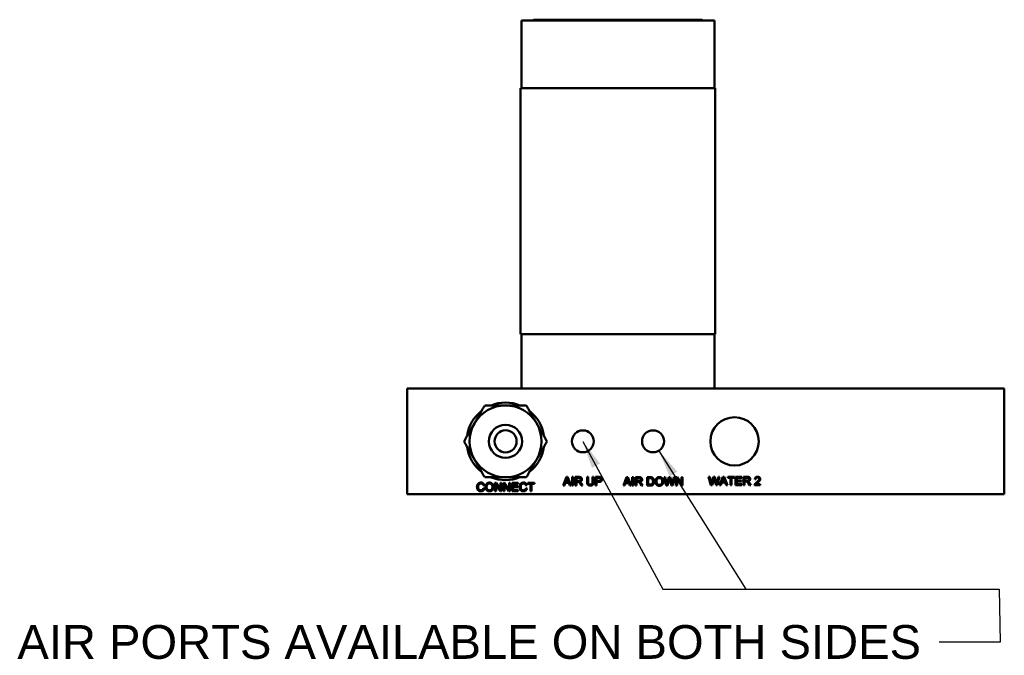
# Model space of a CAD drawing. Header units: millimetres. Extents: x 7 to 857, y -1 to 540.
# Tile 5 of 6: x 418 to 596, y 193 to 308. Entities that reach past the tile are written whole.
import ezdxf

# ---------------------------------------------------------------- set-up
doc = ezdxf.new("R2010")
doc.units = ezdxf.units.MM
doc.header["$LTSCALE"] = 2
doc.layers.add('Symbols(CL)', color=7, linetype='Continuous', lineweight=25)
doc.layers.add('Visible Edges(CL)', color=7, linetype='Continuous', lineweight=50)
doc.styles.add('ALIGNED-CL', font='arial.ttf')
doc.dimstyles.new('MM-2PLC-CL$7', dxfattribs={"dimscale": 2, "dimtxt": 3.04800009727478, "dimasz": 2.5, "dimexe": 3.175, "dimexo": 1.5875, "dimgap": 1.6002, "dimtad": 0, "dimtoh": 1, "dimrnd": 1e-08, "dimzin": 0, "dimdsep": 46, "dimtxsty": 'ALIGNED-CL', "dimcen": 0.09, "dimdle": 10, "dimclrd": 7, "dimclre": 7, "dimclrt": 250, "dimadec": 1, "dimazin": 0, "dimtfac": 1, "dimtofl": 0, "dimtmove": 0, "dimatfit": 3, "dimfxl": 0, "dimtolj": 1, "dimtzin": 0, "dimlwd": 25, "dimlwe": 25, "dimarcsym": 0})

msp = doc.modelspace()

# ---------------------------------------------------------------- linework, layer by layer
at = {"layer": 'Visible Edges(CL)'}
for p, q in [((508.9103075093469, 307.4763218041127), (543.835307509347, 307.4763218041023)), ((508.9103075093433, 295.2204650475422), (508.910307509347, 307.4763218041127)), ((511.132807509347, 307.6033218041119), (511.0058075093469, 307.476321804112)), ((511.132807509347, 307.6033218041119), (541.612807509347, 307.6033218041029)), ((541.612807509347, 307.6033218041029), (541.739807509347, 307.4763218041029)), ((543.8353075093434, 295.2204650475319), (543.835307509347, 307.4763218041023)), ((508.7833075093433, 295.2204650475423), (543.9623075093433, 295.2204650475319)), ((508.7833075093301, 250.7704650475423), (508.7833075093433, 295.2204650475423)), ((543.9623075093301, 250.7704650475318), (543.9623075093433, 295.2204650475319)), ((508.7833075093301, 250.7704650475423), (543.9623075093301, 250.7704650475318)), ((508.9103075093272, 240.9283218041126), (508.9103075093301, 250.7704650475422)), ((543.8353075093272, 240.9283218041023), (543.8353075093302, 250.7704650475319)), ((596.2228075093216, 240.9283218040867), (488.2728075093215, 240.9283218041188)), ((488.272807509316, 221.8783218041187), (488.2728075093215, 240.9283218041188)), ((596.2228075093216, 240.9283218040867), (596.222807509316, 221.8783218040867)), ((503.4868653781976, 224.7993217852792), (503.4868653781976, 224.8905696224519)), ((503.7317767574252, 224.7993217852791), (503.4868653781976, 224.7993217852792)), ((516.4744773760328, 223.4417125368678), (517.0599164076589, 224.9657125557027)), ((517.0819865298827, 224.5138558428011), (516.9135566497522, 224.0666454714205)), ((517.0599164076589, 224.9657125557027), (517.2782944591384, 224.9657125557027)), ((517.4316237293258, 224.0666454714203), (517.2713249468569, 224.4894625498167)), ((517.2782944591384, 224.9657125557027), (517.9009042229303, 223.4417125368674)), ((518.0960505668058, 224.9657125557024), (518.2981664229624, 224.9657125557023)), ((518.0960505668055, 223.4417125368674), (518.0960505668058, 224.9657125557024)), ((518.2981664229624, 224.9657125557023), (518.2981664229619, 223.4417125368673)), ((518.6559347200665, 223.4417125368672), (518.655934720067, 224.9657125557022)), ((518.655934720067, 224.9657125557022), (519.3319774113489, 224.965712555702)), ((519.3401085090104, 224.7972826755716), (518.8580505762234, 224.7972826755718)), ((518.8580505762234, 224.7972826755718), (518.8580505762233, 224.2931546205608)), ((518.8580505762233, 224.2931546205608), (519.2913219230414, 224.2931546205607)), ((520.785120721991, 224.0852308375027), (520.7851207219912, 224.9657125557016)), ((520.7851207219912, 224.9657125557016), (520.9872365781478, 224.9657125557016)), ((520.9872365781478, 224.9657125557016), (520.9872365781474, 224.0863924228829)), ((521.7817609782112, 224.9657125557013), (521.9838768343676, 224.9657125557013)), ((521.7817609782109, 224.0863924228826), (521.7817609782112, 224.9657125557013)), ((521.9838768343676, 224.9657125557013), (521.9838768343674, 224.0852308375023)), ((522.3195750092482, 224.9657125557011), (522.894559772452, 224.965712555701)), ((522.3195750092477, 223.4417125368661), (522.3195750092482, 224.9657125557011)), ((522.5216908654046, 224.7856668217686), (522.5216908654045, 224.2408832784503)), ((522.9119835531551, 224.7856668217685), (522.5216908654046, 224.7856668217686)), ((527.3542966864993, 223.3969895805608), (527.9397357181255, 224.9209895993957)), ((527.9618058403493, 224.4691328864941), (527.7933759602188, 224.0219225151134)), ((527.9397357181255, 224.9209895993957), (528.1581137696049, 224.9209895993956)), ((528.3114430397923, 224.0219225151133), (528.1511442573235, 224.4447395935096)), ((528.1581137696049, 224.9209895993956), (528.7807235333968, 223.3969895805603)), ((528.9758698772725, 224.9209895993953), (529.177985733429, 224.9209895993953)), ((528.975869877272, 223.3969895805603), (528.9758698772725, 224.9209895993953)), ((529.177985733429, 224.9209895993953), (529.1779857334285, 223.3969895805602)), ((529.5357540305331, 223.3969895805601), (529.5357540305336, 224.9209895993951)), ((529.5357540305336, 224.9209895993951), (530.2117967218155, 224.920989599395)), ((530.219927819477, 224.7525597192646), (529.73786988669, 224.7525597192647)), ((529.73786988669, 224.7525597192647), (529.7378698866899, 224.2484316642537)), ((531.6614552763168, 223.3969895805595), (531.6614552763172, 224.9209895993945)), ((531.6614552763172, 224.9209895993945), (532.186491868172, 224.9209895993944)), ((531.8635711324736, 224.740943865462), (531.8635711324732, 223.5770353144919)), ((532.1841686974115, 224.7409438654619), (531.8635711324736, 224.740943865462)), ((535.1218181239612, 223.3969895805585), (534.7175864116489, 224.9209895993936)), ((534.7175864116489, 224.9209895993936), (534.9243486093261, 224.9209895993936)), ((534.9243486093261, 224.9209895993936), (535.1566656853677, 223.9220261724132)), ((535.2902480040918, 223.8918249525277), (535.5794827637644, 224.9209895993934)), ((535.6515010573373, 224.5585749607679), (535.3297419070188, 223.3969895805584)), ((535.5794827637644, 224.9209895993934), (535.8234156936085, 224.9209895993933)), ((536.0638638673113, 223.3969895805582), (535.7455894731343, 224.5585749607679)), ((535.8234156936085, 224.9209895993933), (536.0417937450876, 224.149696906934)), ((536.2357785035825, 223.9417731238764), (536.4739035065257, 224.9209895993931)), ((536.6771809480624, 224.9209895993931), (536.261333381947, 223.3969895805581)), ((536.4739035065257, 224.9209895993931), (536.6771809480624, 224.9209895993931)), ((536.8641961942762, 224.920989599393), (537.0709583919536, 224.9209895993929)), ((536.8641961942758, 223.3969895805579), (536.8641961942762, 224.920989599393)), ((537.8585132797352, 223.3969895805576), (537.0570193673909, 224.5934225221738)), ((537.0570193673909, 224.5934225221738), (537.0570193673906, 223.3969895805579)), ((537.0709583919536, 224.9209895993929), (537.8724523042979, 223.7245566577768)), ((537.8724523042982, 224.9209895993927), (538.065275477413, 224.9209895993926)), ((537.8724523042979, 223.7245566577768), (537.8724523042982, 224.9209895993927)), ((538.065275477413, 224.9209895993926), (538.0652754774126, 223.3969895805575)), ((543.1745987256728, 223.479543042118), (542.7703670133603, 225.0035430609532)), ((542.7703670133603, 225.0035430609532), (542.9771292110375, 225.0035430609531)), ((542.9771292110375, 225.0035430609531), (543.2094462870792, 224.0045796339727)), ((543.3430286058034, 223.9743784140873), (543.6322633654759, 225.0035430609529)), ((543.7042816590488, 224.6411284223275), (543.3825225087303, 223.4795430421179)), ((543.6322633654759, 225.0035430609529), (543.8761962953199, 225.0035430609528)), ((544.1166444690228, 223.4795430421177), (543.7983700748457, 224.6411284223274)), ((543.8761962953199, 225.0035430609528), (544.094574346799, 224.2322503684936)), ((544.288559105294, 224.024326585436), (544.5266841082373, 225.0035430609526)), ((544.729961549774, 225.0035430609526), (544.3141139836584, 223.4795430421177)), ((544.5266841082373, 225.0035430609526), (544.729961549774, 225.0035430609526)), ((544.7520316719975, 223.4795430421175), (545.3374707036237, 225.0035430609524)), ((545.3595408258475, 224.5516863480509), (545.1911109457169, 224.1044759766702)), ((545.3374707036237, 225.0035430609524), (545.555848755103, 225.0035430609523)), ((545.7091780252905, 224.10447597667), (545.5488792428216, 224.5272930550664)), ((545.555848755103, 225.0035430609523), (546.178458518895, 223.4795430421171)), ((546.2249219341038, 225.0035430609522), (547.4329707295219, 225.0035430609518)), ((546.2249219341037, 224.8234973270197), (546.2249219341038, 225.0035430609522)), ((546.7267268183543, 224.8234973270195), (546.2249219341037, 224.8234973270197)), ((546.7267268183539, 223.4795430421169), (546.7267268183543, 224.8234973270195)), ((547.4329707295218, 224.8234973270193), (546.9288426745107, 224.8234973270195)), ((546.9288426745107, 224.8234973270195), (546.9288426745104, 223.4795430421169)), ((547.4329707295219, 225.0035430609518), (547.4329707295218, 224.8234973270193)), ((547.6443792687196, 223.4795430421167), (547.64437926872, 225.0035430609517)), ((547.64437926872, 225.0035430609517), (548.7478853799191, 225.0035430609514)), ((548.7478853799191, 224.8234973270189), (547.8464951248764, 224.8234973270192)), ((547.8464951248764, 224.8234973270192), (547.8464951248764, 224.3577015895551)), ((547.8464951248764, 224.3577015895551), (548.6909676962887, 224.3577015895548)), ((548.6909676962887, 224.3577015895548), (548.6909676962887, 224.1776558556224)), ((548.7478853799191, 225.0035430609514), (548.7478853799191, 224.8234973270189)), ((549.0638366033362, 225.0035430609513), (549.7398792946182, 225.0035430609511)), ((549.0638366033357, 223.4795430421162), (549.0638366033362, 225.0035430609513)), ((549.2659524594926, 224.8351131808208), (549.2659524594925, 224.3309851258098)), ((549.7480103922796, 224.8351131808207), (549.2659524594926, 224.8351131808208)), ((549.2659524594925, 224.3309851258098), (549.6992238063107, 224.3309851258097)), ((551.3173122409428, 224.5493631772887), (551.124489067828, 224.5691101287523)), ((502.21550991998, 223.5079901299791), (502.0168788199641, 223.4603651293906)), ((502.038948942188, 222.936490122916), (502.2410647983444, 222.8853803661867)), ((504.1449032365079, 222.4009992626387), (504.1449032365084, 223.9249992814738)), ((504.1449032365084, 223.9249992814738), (504.3516654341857, 223.9249992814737)), ((504.337726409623, 223.5974322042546), (504.3377264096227, 222.4009992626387)), ((505.1392203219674, 222.4009992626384), (504.337726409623, 223.5974322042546)), ((504.3516654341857, 223.9249992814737), (505.1531593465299, 222.7285663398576)), ((505.1531593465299, 222.7285663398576), (505.1531593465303, 223.9249992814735)), ((505.1531593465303, 223.9249992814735), (505.3459825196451, 223.9249992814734)), ((505.3459825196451, 223.9249992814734), (505.3459825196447, 222.4009992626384)), ((505.682842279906, 223.9249992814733), (505.8896044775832, 223.9249992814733)), ((505.6828422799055, 222.4009992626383), (505.682842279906, 223.9249992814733)), ((506.677159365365, 222.400999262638), (505.8756654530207, 223.5974322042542)), ((505.8756654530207, 223.5974322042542), (505.8756654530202, 222.4009992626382)), ((505.8896044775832, 223.9249992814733), (506.6910983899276, 222.7285663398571)), ((506.6910983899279, 223.924999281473), (506.8839215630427, 223.924999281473)), ((506.6910983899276, 222.7285663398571), (506.6910983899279, 223.924999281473)), ((506.8839215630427, 223.924999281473), (506.8839215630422, 222.4009992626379)), ((507.2265892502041, 222.4009992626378), (507.2265892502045, 223.9249992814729)), ((507.2265892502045, 223.9249992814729), (508.3300953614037, 223.9249992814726)), ((508.3300953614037, 223.7449535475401), (507.428705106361, 223.7449535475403)), ((507.428705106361, 223.7449535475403), (507.4287051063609, 223.2791578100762)), ((507.4287051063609, 223.2791578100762), (508.2731776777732, 223.279157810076)), ((507.4287051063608, 223.0991120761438), (507.4287051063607, 222.5810449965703)), ((508.2731776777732, 223.0991120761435), (507.4287051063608, 223.0991120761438)), ((507.4287051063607, 222.5810449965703), (508.3649429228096, 222.58104499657)), ((508.2731776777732, 223.279157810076), (508.2731776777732, 223.0991120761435)), ((508.3300953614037, 223.9249992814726), (508.3300953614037, 223.7449535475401)), ((508.3649429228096, 222.58104499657), (508.3649429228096, 222.4009992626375)), ((509.9063667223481, 223.5079901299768), (509.7077356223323, 223.4603651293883)), ((509.7298057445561, 222.9364901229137), (509.9319216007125, 222.8853803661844)), ((510.0666655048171, 223.7449535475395), (510.0666655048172, 223.9249992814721)), ((510.0666655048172, 223.9249992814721), (511.2747143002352, 223.9249992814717)), ((510.5684703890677, 223.7449535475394), (510.0666655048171, 223.7449535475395)), ((510.5684703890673, 222.4009992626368), (510.5684703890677, 223.7449535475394)), ((510.7705862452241, 223.7449535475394), (510.7705862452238, 222.4009992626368)), ((511.2747143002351, 223.7449535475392), (510.7705862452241, 223.7449535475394)), ((511.2747143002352, 223.9249992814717), (511.2747143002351, 223.7449535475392)), ((516.6882090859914, 223.4417125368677), (516.4744773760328, 223.4417125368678)), ((516.8554773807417, 223.902861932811), (516.6882090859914, 223.4417125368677)), ((517.494349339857, 223.9028619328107), (516.8554773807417, 223.902861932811)), ((516.9135566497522, 224.0666454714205), (517.4316237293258, 224.0666454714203)), ((517.6709103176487, 223.4417125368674), (517.494349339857, 223.9028619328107)), ((517.9009042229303, 223.4417125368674), (517.6709103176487, 223.4417125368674)), ((518.2981664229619, 223.4417125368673), (518.0960505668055, 223.4417125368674)), ((518.858050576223, 223.4417125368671), (518.6559347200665, 223.4417125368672)), ((518.8580505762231, 224.1189168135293), (518.858050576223, 223.4417125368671)), ((519.0915292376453, 224.1189168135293), (518.8580505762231, 224.1189168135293)), ((519.7455018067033, 223.4417125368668), (519.5433859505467, 223.7588253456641)), ((519.7338859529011, 223.8563985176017), (519.9975658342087, 223.4417125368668)), ((519.9975658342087, 223.4417125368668), (519.7455018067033, 223.4417125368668)), ((522.5216908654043, 223.441712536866), (522.3195750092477, 223.4417125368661)), ((522.5216908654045, 224.2408832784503), (522.9154683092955, 224.2408832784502)), ((522.9131451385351, 224.0608375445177), (522.5216908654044, 224.0608375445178)), ((522.5216908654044, 224.0608375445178), (522.5216908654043, 223.441712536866)), ((527.568028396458, 223.3969895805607), (527.3542966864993, 223.3969895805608)), ((527.7352966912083, 223.8581389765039), (527.568028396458, 223.3969895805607)), ((528.3741686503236, 223.8581389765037), (527.7352966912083, 223.8581389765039)), ((527.7933759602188, 224.0219225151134), (528.3114430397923, 224.0219225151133)), ((528.5507296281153, 223.3969895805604), (528.3741686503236, 223.8581389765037)), ((528.7807235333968, 223.3969895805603), (528.5507296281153, 223.3969895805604)), ((529.1779857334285, 223.3969895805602), (528.975869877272, 223.3969895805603)), ((529.7378698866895, 223.39698958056), (529.5357540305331, 223.3969895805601)), ((529.7378698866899, 224.2484316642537), (530.171141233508, 224.2484316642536)), ((529.7378698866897, 224.0741938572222), (529.7378698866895, 223.39698958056)), ((529.9713485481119, 224.0741938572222), (529.7378698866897, 224.0741938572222)), ((530.6253211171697, 223.3969895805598), (530.4232052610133, 223.7141023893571)), ((530.6137052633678, 223.8116755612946), (530.8773851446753, 223.3969895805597)), ((530.8773851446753, 223.3969895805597), (530.6253211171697, 223.3969895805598)), ((532.2120467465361, 223.3969895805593), (531.6614552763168, 223.3969895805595)), ((531.8635711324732, 223.5770353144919), (532.188815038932, 223.5770353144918)), ((535.3297419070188, 223.3969895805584), (535.1218181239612, 223.3969895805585)), ((536.261333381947, 223.3969895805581), (536.0638638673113, 223.3969895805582)), ((537.0570193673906, 223.3969895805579), (536.8641961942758, 223.3969895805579)), ((538.0652754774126, 223.3969895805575), (537.8585132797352, 223.3969895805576)), ((543.3825225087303, 223.4795430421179), (543.1745987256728, 223.479543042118)), ((544.3141139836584, 223.4795430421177), (544.1166444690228, 223.4795430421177)), ((544.9657633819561, 223.4795430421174), (544.7520316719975, 223.4795430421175)), ((545.1330316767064, 223.9406924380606), (544.9657633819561, 223.4795430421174)), ((545.7719036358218, 223.9406924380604), (545.1330316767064, 223.9406924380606)), ((545.1911109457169, 224.1044759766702), (545.7091780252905, 224.10447597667)), ((545.9484646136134, 223.4795430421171), (545.7719036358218, 223.9406924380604)), ((546.178458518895, 223.4795430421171), (545.9484646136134, 223.4795430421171)), ((546.9288426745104, 223.4795430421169), (546.7267268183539, 223.4795430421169)), ((548.782732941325, 223.4795430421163), (547.6443792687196, 223.4795430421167)), ((547.8464951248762, 224.1776558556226), (547.8464951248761, 223.6595887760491)), ((548.6909676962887, 224.1776558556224), (547.8464951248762, 224.1776558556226)), ((547.8464951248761, 223.6595887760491), (548.7827329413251, 223.6595887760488)), ((548.7827329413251, 223.6595887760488), (548.782732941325, 223.4795430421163)), ((549.2659524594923, 223.4795430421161), (549.0638366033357, 223.4795430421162)), ((549.4994311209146, 224.1567473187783), (549.2659524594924, 224.1567473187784)), ((549.2659524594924, 224.1567473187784), (549.2659524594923, 223.4795430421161)), ((550.1534036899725, 223.4795430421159), (549.951287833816, 223.7966558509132)), ((550.1417878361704, 223.8942290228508), (550.4054677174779, 223.4795430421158)), ((550.4054677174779, 223.4795430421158), (550.1534036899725, 223.4795430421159)), ((552.0967360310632, 223.4795430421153), (551.0896415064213, 223.4795430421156)), ((551.3498366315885, 223.6595887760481), (552.0967360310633, 223.6595887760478)), ((552.0967360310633, 223.6595887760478), (552.0967360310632, 223.4795430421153)), ((596.222807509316, 221.8783218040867), (488.272807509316, 221.8783218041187)), ((504.3377264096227, 222.4009992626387), (504.1449032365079, 222.4009992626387)), ((505.3459825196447, 222.4009992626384), (505.1392203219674, 222.4009992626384)), ((505.8756654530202, 222.4009992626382), (505.6828422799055, 222.4009992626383)), ((506.8839215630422, 222.4009992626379), (506.677159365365, 222.400999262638)), ((508.3649429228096, 222.4009992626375), (507.2265892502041, 222.4009992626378)), ((510.7705862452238, 222.4009992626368), (510.5684703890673, 222.4009992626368))]:
    msp.add_line(p, q, dxfattribs=at)
for centre, radius in [((547.4548075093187, 231.4033218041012), 4.365625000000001), ((506.0528075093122, 231.4033218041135), 3), ((506.0528075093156, 231.4033218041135), 2), ((520.0228075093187, 231.4033218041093), 1.9812), ((532.7228075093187, 231.4033218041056), 1.9812)]:
    msp.add_circle(centre, radius, dxfattribs=at)
for centre, radius, start, end in [((506.0528075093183, 231.4033218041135), 7.000000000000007, 128.213210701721, 171.7867892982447), ((506.0528075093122, 231.4033218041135), 6.499999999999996, 89.99999999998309, 149.9999999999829), ((506.0528075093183, 231.4033218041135), 7.000000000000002, 68.21321070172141, 111.7867892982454), ((506.0528075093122, 231.4033218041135), 6.500000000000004, 29.99999999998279, 89.99999999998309), ((506.0528075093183, 231.4033218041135), 6.999999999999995, 8.213210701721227, 51.786789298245), ((506.0528075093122, 231.4033218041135), 6.499999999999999, 149.9999999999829, 209.9999999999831), ((506.0528075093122, 231.4033218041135), 6.499999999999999, 329.9999999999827, 29.99999999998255), ((506.0528075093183, 231.4033218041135), 6.999999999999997, 188.2132107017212, 231.786789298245), ((506.0528075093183, 231.4033218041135), 7.000000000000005, 308.213210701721, 351.7867892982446), ((506.0528075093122, 231.4033218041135), 6.499999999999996, 209.9999999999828, 269.9999999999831), ((506.0528075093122, 231.4033218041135), 6.500000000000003, 269.9999999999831, 329.9999999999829), ((506.0528075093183, 231.4033218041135), 7, 248.2132107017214, 291.7867892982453)]:
    msp.add_arc(centre, radius, start, end, dxfattribs=at)
for points, weights in [([(502.3000307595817, 237.9033218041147), (501.2944772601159, 236.1616520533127), (500.4236423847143, 234.6533218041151)], [1.000070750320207, 1.037991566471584, 1]), ([(506.0528075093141, 237.9033218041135), (504.3111377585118, 237.903321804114), (502.3000307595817, 237.9033218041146)], [1, 1.03799156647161, 1.000070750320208]), ([(509.8055842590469, 237.9033218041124), (507.7944772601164, 237.903321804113), (506.0528075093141, 237.9033218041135)], [1.000070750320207, 1.037991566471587, 1]), ([(511.681972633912, 234.6533218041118), (510.8111377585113, 236.1616520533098), (509.8055842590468, 237.9033218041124)], [1, 1.037991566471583, 1.000070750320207]), ([(500.4236423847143, 234.6533218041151), (499.5528075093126, 233.1449915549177), (498.5472540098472, 231.4033218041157)], [1, 1.037991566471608, 1.000070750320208]), ([(513.5583610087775, 231.4033218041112), (512.5528075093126, 233.1449915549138), (511.681972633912, 234.6533218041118)], [1.000070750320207, 1.037991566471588, 1]), ([(498.5472540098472, 231.4033218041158), (499.5528075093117, 229.6616520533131), (500.4236423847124, 228.1533218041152)], [1.000070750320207, 1.037991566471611, 1]), ([(511.68197263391, 228.1533218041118), (512.5528075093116, 229.6616520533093), (513.5583610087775, 231.4033218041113)], [1, 1.037991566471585, 1.000070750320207]), ([(500.4236423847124, 228.1533218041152), (501.2944772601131, 226.6449915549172), (502.3000307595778, 224.9033218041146)], [1, 1.037991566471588, 1.000070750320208]), ([(509.8055842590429, 224.9033218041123), (510.8111377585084, 226.6449915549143), (511.68197263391, 228.1533218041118)], [1.000070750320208, 1.037991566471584, 1]), ([(502.3000307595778, 224.9033218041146), (504.3111377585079, 224.903321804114), (506.0528075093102, 224.9033218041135)], [1.000070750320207, 1.037991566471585, 1]), ([(506.0528075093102, 224.9033218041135), (507.7944772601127, 224.903321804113), (509.805584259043, 224.9033218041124)], [1, 1.037991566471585, 1.000070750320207])]:
    msp.add_rational_spline(points, weights, degree=2, dxfattribs=at)
for points in [[(517.1644590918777, 224.8054137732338), (517.1342578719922, 224.6590540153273), (517.0819865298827, 224.5138558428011)], [(517.2713249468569, 224.4894625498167), (517.199306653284, 224.6822857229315), (517.1644590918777, 224.8054137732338)], [(519.2913219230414, 224.2931546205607), (519.4295505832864, 224.2931546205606), (519.5852030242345, 224.3500723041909), (519.6665140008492, 224.4766851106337), (519.6665140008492, 224.5498649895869)], [(519.3319774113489, 224.965712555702), (519.5352548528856, 224.965712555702), (519.747824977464, 224.883239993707), (519.8744377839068, 224.6753162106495), (519.8744377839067, 224.5498649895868)], [(519.6665140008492, 224.5498649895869), (519.6665140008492, 224.6578924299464), (519.509699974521, 224.7972826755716), (519.3401085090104, 224.7972826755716)], [(519.8744377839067, 224.5498649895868), (519.8744377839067, 224.3872430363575), (519.6641908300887, 224.1653802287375), (519.4458127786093, 224.1351790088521)], [(522.894559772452, 224.965712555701), (523.0467274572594, 224.9657125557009), (523.1268768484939, 224.9506119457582)], [(523.1001603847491, 224.7717277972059), (523.0490506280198, 224.7856668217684), (522.9119835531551, 224.7856668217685)], [(523.4834835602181, 224.5243101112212), (523.4834835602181, 224.3303253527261), (523.2360658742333, 224.0608375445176), (522.9131451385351, 224.0608375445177)], [(522.9154683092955, 224.2408832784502), (523.111776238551, 224.2408832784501), (523.2755597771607, 224.3860814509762), (523.2755597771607, 224.5185021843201)], [(523.2755597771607, 224.5185021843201), (523.2755597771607, 224.6137521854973), (523.1791481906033, 224.7508192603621), (523.1001603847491, 224.7717277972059)], [(523.1268768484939, 224.9506119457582), (523.2395506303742, 224.9320265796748), (523.3905567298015, 224.8274838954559), (523.4834835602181, 224.6381454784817), (523.4834835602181, 224.5243101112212)], [(528.0442784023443, 224.7606908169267), (528.0140771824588, 224.6143310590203), (527.9618058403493, 224.4691328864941)], [(528.1511442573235, 224.4447395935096), (528.0791259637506, 224.6375627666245), (528.0442784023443, 224.7606908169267)], [(530.171141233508, 224.2484316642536), (530.309369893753, 224.2484316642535), (530.4650223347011, 224.3053493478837), (530.5463333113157, 224.4319621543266), (530.5463333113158, 224.5051420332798)], [(530.2117967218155, 224.920989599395), (530.4150741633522, 224.9209895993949), (530.6276442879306, 224.8385170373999), (530.7542570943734, 224.6305932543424), (530.7542570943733, 224.5051420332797)], [(530.5463333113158, 224.5051420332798), (530.5463333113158, 224.6131694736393), (530.3895192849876, 224.7525597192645), (530.219927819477, 224.7525597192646)], [(530.7542570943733, 224.5051420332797), (530.7542570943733, 224.3425200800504), (530.5440101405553, 224.1206572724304), (530.3256320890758, 224.090456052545)], [(532.4443638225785, 224.7095810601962), (532.3630528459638, 224.7409438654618), (532.1841686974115, 224.7409438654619)], [(532.186491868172, 224.9209895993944), (532.3642144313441, 224.9209895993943), (532.458302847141, 224.8989194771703)], [(532.7138516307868, 224.1706054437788), (532.713851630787, 224.409892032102), (532.5570376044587, 224.6666024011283), (532.4443638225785, 224.7095810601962)], [(532.458302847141, 224.8989194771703), (532.5895619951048, 224.8687182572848), (532.6813272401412, 224.7897304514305)], [(532.6813272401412, 224.7897304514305), (532.802132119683, 224.6886725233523), (532.9217754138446, 224.371559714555), (532.9217754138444, 224.1671206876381)], [(533.1389918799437, 224.139242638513), (533.1389918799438, 224.5190810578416), (533.5467083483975, 224.9477060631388), (533.8684674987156, 224.9477060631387)], [(533.8696290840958, 224.7746298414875), (533.6558973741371, 224.7746298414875), (533.3469156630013, 224.4807487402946), (533.3469156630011, 224.1369194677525)], [(533.8684674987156, 224.9477060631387), (534.0798760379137, 224.9477060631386), (534.4190589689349, 224.7455902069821), (534.5967815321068, 224.385498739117), (534.5967815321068, 224.1566664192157)], [(534.3888577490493, 224.1589895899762), (534.3888577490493, 224.3448432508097), (534.2634065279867, 224.6224621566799), (534.020635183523, 224.7746298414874), (533.8696290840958, 224.7746298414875)], [(535.6968028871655, 224.7374591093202), (535.6712480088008, 224.6329164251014), (535.6515010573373, 224.5585749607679)], [(535.7455894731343, 224.5585749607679), (535.7037723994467, 224.7037731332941), (535.6968028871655, 224.7374591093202)], [(543.749583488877, 224.8200125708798), (543.7240286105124, 224.7154698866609), (543.7042816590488, 224.6411284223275)], [(543.7983700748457, 224.6411284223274), (543.7565530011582, 224.7863265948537), (543.749583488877, 224.8200125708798)], [(545.4420133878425, 224.8432442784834), (545.4118121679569, 224.696884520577), (545.3595408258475, 224.5516863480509)], [(545.5488792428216, 224.5272930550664), (545.4768609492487, 224.7201162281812), (545.4420133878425, 224.8432442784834)], [(549.6992238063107, 224.3309851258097), (549.8374524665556, 224.3309851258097), (549.9931049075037, 224.3879028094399), (550.0744158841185, 224.5145156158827), (550.0744158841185, 224.5876954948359)], [(549.7398792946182, 225.0035430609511), (549.9431567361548, 225.003543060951), (550.1557268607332, 224.9210704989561), (550.2823396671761, 224.7131467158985), (550.282339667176, 224.5876954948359)], [(550.0744158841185, 224.5876954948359), (550.0744158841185, 224.6957229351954), (549.9176018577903, 224.8351131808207), (549.7480103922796, 224.8351131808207)], [(550.282339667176, 224.5876954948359), (550.282339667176, 224.4250735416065), (550.072092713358, 224.2032107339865), (549.8537146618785, 224.1730095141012)], [(551.124489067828, 224.5691101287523), (551.1442360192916, 224.7840034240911), (551.4021079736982, 225.0093509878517), (551.6193244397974, 225.0093509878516)], [(551.6146780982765, 224.8548601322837), (551.4799341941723, 224.8548601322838), (551.318473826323, 224.6922381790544), (551.3173122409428, 224.5493631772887)], [(551.479934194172, 224.0429119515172), (551.7273518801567, 224.247350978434), (551.9015896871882, 224.4843143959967), (551.9015896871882, 224.591180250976)], [(551.9015896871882, 224.591180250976), (551.9015896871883, 224.7026924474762), (551.7424524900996, 224.8548601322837), (551.6146780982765, 224.8548601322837)], [(551.6193244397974, 225.0093509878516), (551.838864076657, 225.0093509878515), (552.0944128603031, 224.7665796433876), (552.094412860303, 224.5865339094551)], [(552.094412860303, 224.5865339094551), (552.094412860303, 224.4947686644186), (552.0200713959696, 224.3182076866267), (551.845833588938, 224.1230613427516), (551.6448793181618, 223.9523082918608)], [(500.8936257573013, 223.1746151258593), (500.8936257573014, 223.4127401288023), (501.0759946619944, 223.7681852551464), (501.411692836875, 223.9517157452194), (501.6138086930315, 223.9517157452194)], [(501.6103239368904, 222.3754443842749), (501.364067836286, 222.3754443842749), (501.0550861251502, 222.5763986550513), (500.8936257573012, 222.9562370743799), (500.8936257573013, 223.1746151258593)], [(501.6091623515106, 223.7786395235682), (501.4337629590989, 223.7786395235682), (501.1967995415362, 223.6102096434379), (501.1015495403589, 223.3267828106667), (501.1015495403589, 223.1757767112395)], [(501.1015495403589, 223.1757767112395), (501.1015495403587, 222.9817919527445), (501.2153849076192, 222.691395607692), (501.4535099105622, 222.5485206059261), (501.5929001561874, 222.5485206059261)], [(501.5929001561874, 222.5485206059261), (501.762491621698, 222.5485206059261), (501.9971318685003, 222.7436669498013), (502.038948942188, 222.936490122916)], [(502.0168788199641, 223.4603651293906), (501.9634458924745, 223.6264718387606), (501.7624916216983, 223.7786395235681), (501.6091623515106, 223.7786395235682)], [(502.2410647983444, 222.8853803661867), (502.1771776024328, 222.6368010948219), (501.8484489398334, 222.3754443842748), (501.6103239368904, 222.3754443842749)], [(501.6138086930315, 223.9517157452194), (501.8426410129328, 223.9517157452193), (502.153945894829, 223.7182370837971), (502.21550991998, 223.5079901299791)], [(502.4292416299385, 223.1432523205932), (502.4292416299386, 223.5230907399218), (502.8369580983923, 223.951715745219), (503.1587172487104, 223.9517157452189)], [(503.1587172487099, 222.3754443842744), (502.9426623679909, 222.3754443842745), (502.6034794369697, 222.5833681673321), (502.4292416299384, 222.9422980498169), (502.4292416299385, 223.1432523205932)], [(503.1598788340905, 223.7786395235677), (502.9461471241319, 223.7786395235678), (502.6371654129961, 223.4847584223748), (502.637165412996, 223.1409291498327)], [(502.637165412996, 223.1409291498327), (502.6371654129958, 222.865633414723), (502.9333696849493, 222.5485206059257), (503.1575556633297, 222.5485206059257)], [(503.1575556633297, 222.5485206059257), (503.3852263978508, 222.5485206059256), (503.679107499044, 222.8679565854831), (503.6791074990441, 223.1629992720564)], [(503.1587172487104, 223.9517157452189), (503.3701257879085, 223.9517157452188), (503.7093087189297, 223.7495998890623), (503.8870312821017, 223.3895084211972), (503.8870312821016, 223.1606761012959)], [(503.8870312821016, 223.1606761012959), (503.8870312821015, 222.9295206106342), (503.7000160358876, 222.5636212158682), (503.3561867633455, 222.3754443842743), (503.1587172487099, 222.3754443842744)], [(503.6791074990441, 223.1629992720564), (503.6791074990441, 223.3488529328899), (503.5536562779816, 223.6264718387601), (503.3108849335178, 223.7786395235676), (503.1598788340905, 223.7786395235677)], [(508.5844825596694, 223.1746151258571), (508.5844825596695, 223.4127401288), (508.7668514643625, 223.7681852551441), (509.1025496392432, 223.9517157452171), (509.3046654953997, 223.9517157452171)], [(509.3011807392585, 222.3754443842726), (509.0549246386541, 222.3754443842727), (508.7459429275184, 222.576398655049), (508.5844825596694, 222.9562370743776), (508.5844825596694, 223.1746151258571)], [(509.3000191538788, 223.7786395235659), (509.1246197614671, 223.7786395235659), (508.8876563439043, 223.6102096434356), (508.792406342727, 223.3267828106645), (508.792406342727, 223.1757767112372)], [(508.792406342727, 223.1757767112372), (508.7924063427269, 222.9817919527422), (508.9062417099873, 222.6913956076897), (509.1443667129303, 222.5485206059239), (509.2837569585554, 222.5485206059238)], [(509.2837569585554, 222.5485206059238), (509.4533484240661, 222.5485206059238), (509.6879886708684, 222.7436669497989), (509.7298057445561, 222.9364901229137)], [(509.7077356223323, 223.4603651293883), (509.6543026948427, 223.6264718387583), (509.4533484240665, 223.7786395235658), (509.3000191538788, 223.7786395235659)], [(509.9319216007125, 222.8853803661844), (509.8680344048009, 222.6368010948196), (509.5393057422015, 222.3754443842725), (509.3011807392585, 222.3754443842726)], [(509.3046654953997, 223.9517157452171), (509.533497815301, 223.951715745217), (509.8448026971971, 223.7182370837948), (509.9063667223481, 223.5079901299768)], [(519.2042030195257, 224.111947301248), (519.1693554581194, 224.1189168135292), (519.0915292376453, 224.1189168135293)], [(519.5433859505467, 223.7588253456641), (519.4551054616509, 223.8958924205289), (519.3412700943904, 224.0410905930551), (519.2506664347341, 224.1003314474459), (519.2042030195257, 224.111947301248)], [(519.4458127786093, 224.1351790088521), (519.5248005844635, 224.0968466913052), (519.566617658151, 224.0596759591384)], [(519.566617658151, 224.0596759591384), (519.654898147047, 223.9783649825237), (519.7338859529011, 223.8563985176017)], [(521.3879835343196, 223.4161576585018), (521.174251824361, 223.4161576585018), (520.9012792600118, 223.5636790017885), (520.7851207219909, 223.8436210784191), (520.785120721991, 224.0852308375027)], [(520.9872365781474, 224.0863924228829), (520.9872365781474, 223.8889229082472), (521.0604164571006, 223.7007460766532), (521.2404621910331, 223.5985265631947), (521.3705597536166, 223.5985265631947)], [(521.3705597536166, 223.5985265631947), (521.5924225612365, 223.5985265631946), (521.7817609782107, 223.800642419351), (521.7817609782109, 224.0863924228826)], [(521.9838768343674, 224.0852308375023), (521.9838768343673, 223.8552369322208), (521.8804957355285, 223.5857491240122), (521.6086847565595, 223.4161576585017), (521.3879835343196, 223.4161576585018)], [(530.0840223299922, 224.0672243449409), (530.049174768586, 224.0741938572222), (529.9713485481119, 224.0741938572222)], [(530.4232052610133, 223.7141023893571), (530.3349247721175, 223.8511694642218), (530.2210894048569, 223.9963676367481), (530.1304857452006, 224.0556084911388), (530.0840223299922, 224.0672243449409)], [(530.3256320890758, 224.090456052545), (530.4046198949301, 224.0521237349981), (530.4464369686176, 224.0149530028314)], [(530.4464369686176, 224.0149530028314), (530.5347174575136, 223.9336420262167), (530.6137052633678, 223.8116755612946)], [(532.188815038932, 223.5770353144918), (532.3398211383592, 223.5770353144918), (532.5117357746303, 223.6327914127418), (532.5616839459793, 223.683901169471)], [(532.9217754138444, 224.1671206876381), (532.9217754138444, 223.9940444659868), (532.8404644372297, 223.7257182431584), (532.7138516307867, 223.5503188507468), (532.5628455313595, 223.4492609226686), (532.3502754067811, 223.3969895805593), (532.2120467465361, 223.3969895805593)], [(532.5616839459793, 223.683901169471), (532.6337022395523, 223.755919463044), (532.7138516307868, 223.9975292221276), (532.7138516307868, 224.1706054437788)], [(533.8684674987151, 223.3714347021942), (533.6524126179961, 223.3714347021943), (533.3132296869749, 223.5793584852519), (533.1389918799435, 223.9382883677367), (533.1389918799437, 224.139242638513)], [(533.3469156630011, 224.1369194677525), (533.346915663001, 223.8616237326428), (533.6431199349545, 223.5445109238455), (533.8673059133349, 223.5445109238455)], [(533.8673059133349, 223.5445109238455), (534.094976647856, 223.5445109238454), (534.3888577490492, 223.8639469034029), (534.3888577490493, 224.1589895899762)], [(534.5967815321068, 224.1566664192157), (534.5967815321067, 223.925510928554), (534.4097662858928, 223.559611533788), (534.0659370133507, 223.3714347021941), (533.8684674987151, 223.3714347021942)], [(535.1566656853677, 223.9220261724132), (535.1938364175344, 223.7652121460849), (535.2217144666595, 223.6095597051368)], [(535.2217144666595, 223.6095597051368), (535.27979373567, 223.854654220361), (535.2902480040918, 223.8918249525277)], [(536.0417937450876, 224.149696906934), (536.121943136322, 223.8627853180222), (536.1602754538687, 223.6095597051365)], [(536.1602754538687, 223.6095597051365), (536.1893150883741, 223.7547578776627), (536.2357785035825, 223.9417731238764)], [(543.2094462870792, 224.0045796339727), (543.246617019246, 223.8477656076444), (543.2744950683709, 223.6921131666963)], [(543.2744950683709, 223.6921131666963), (543.3325743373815, 223.9372076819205), (543.3430286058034, 223.9743784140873)], [(544.094574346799, 224.2322503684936), (544.1747237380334, 223.9453387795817), (544.2130560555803, 223.692113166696)], [(544.2130560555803, 223.692113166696), (544.2420956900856, 223.8373113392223), (544.288559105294, 224.024326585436)], [(549.612104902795, 224.149777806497), (549.5772573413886, 224.1567473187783), (549.4994311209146, 224.1567473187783)], [(549.951287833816, 223.7966558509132), (549.8630073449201, 223.933722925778), (549.7491719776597, 224.0789210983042), (549.6585683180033, 224.1381619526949), (549.612104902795, 224.149777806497)], [(549.8537146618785, 224.1730095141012), (549.9327024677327, 224.1346771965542), (549.9745195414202, 224.0975064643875)], [(549.9745195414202, 224.0975064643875), (550.0628000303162, 224.0161954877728), (550.1417878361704, 223.8942290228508)], [(551.0896415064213, 223.4795430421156), (551.0873183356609, 223.5469149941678), (551.1117116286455, 223.6096406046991)], [(551.1117116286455, 223.6096406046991), (551.1500439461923, 223.7130217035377), (551.319635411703, 223.9116528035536), (551.479934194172, 224.0429119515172)], [(551.6448793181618, 223.9523082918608), (551.4764494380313, 223.8117564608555), (551.3811994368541, 223.7106985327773), (551.3498366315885, 223.6595887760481)]]:
    msp.add_open_spline(points, degree=2, dxfattribs=at)

# ---------------------------------------------------------------- texts
at = {"layer": 'Symbols(CL)', "color": 250, "insert": (417.8054465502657, 195.1080249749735), "char_height": 6.100000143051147, "width": 163.4121322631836, "attachment_point": 4, "style": 'ALIGNED-CL'}
msp.add_mtext('{AIR PORTS AVAILABLE ON BOTH SIDES}', dxfattribs=at)

# ---------------------------------------------------------------- leaders
at = {"layer": 'Symbols(CL)', "color": 7, "linetype": 'Continuous', "lineweight": 25, "annotation_type": 0, "has_hookline": 1, "hookline_direction": 1, "text_width": 162.9315873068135}
msp.add_leader([(520.0228075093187, 231.4033218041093), (534.4951880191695, 204.6826508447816), (549.5193880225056, 204.6826508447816), (595.2969647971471, 204.6826508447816), (595.4620445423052, 195.1080249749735), (586.2175788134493, 195.1080249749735), (584.4179788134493, 195.1080249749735)], dimstyle='MM-2PLC-CL$7', override={"dimtad": 0}, dxfattribs=at)
at = {"layer": 'Symbols(CL)', "color": 7, "linetype": 'Continuous', "lineweight": 25}
msp.add_leader([(533.7617661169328, 229.7163960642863), (549.5193880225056, 204.6826508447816)], dimstyle='MM-2PLC-CL$7', override={"dimtad": 0}, dxfattribs=at)

doc.saveas('drawing.dxf')
